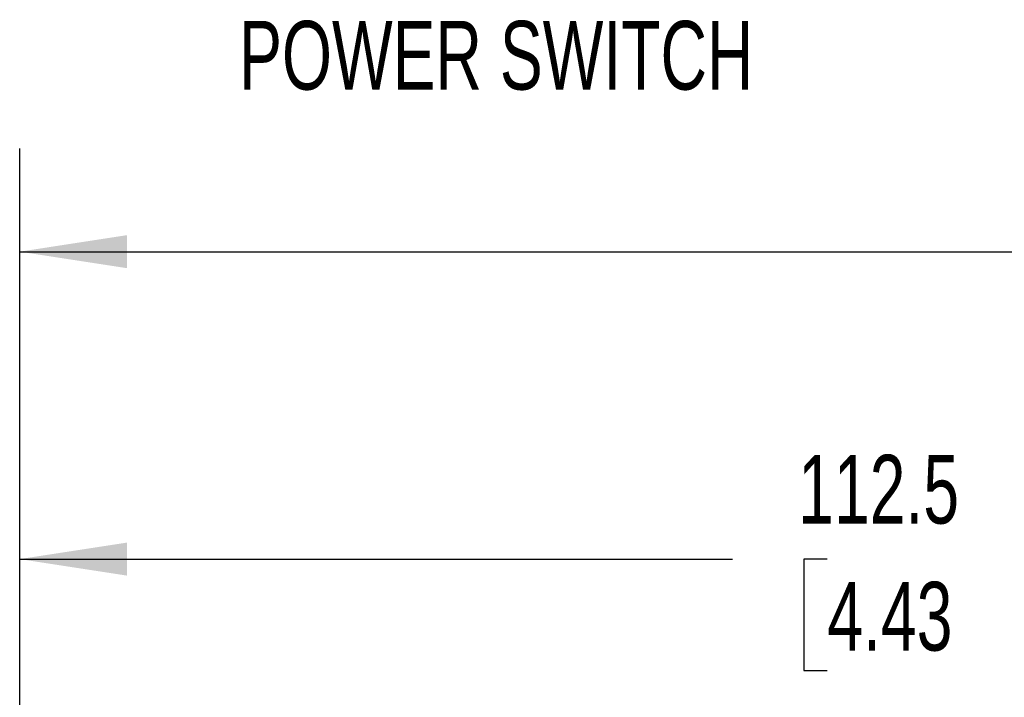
# Model space of a CAD drawing. Header units: millimetres. Extents: x 0 to 559, y 0 to 432.
# Tile 15 of 34: x 103 to 163, y 306 to 347. Entities that reach past the tile are written whole.
import ezdxf

# ---------------------------------------------------------------- set-up
doc = ezdxf.new("R2010")
doc.units = ezdxf.units.MM
doc.header["$LTSCALE"] = 2
doc.layers.add('DIMENSIONS', color=140, linetype='Continuous', lineweight=25)
doc.styles.add('SLDTEXTSTYLE0', font='TXT', dxfattribs={"width": 0.7})
doc.dimstyles.new('SLDDIMSTYLE0', dxfattribs={"dimtxt": 4.316016, "dimasz": 6.604, "dimexe": 0, "dimexo": 0.0625, "dimgap": 1.079004, "dimtad": 0, "dimtih": 1, "dimtoh": 1, "dimdec": 1, "dimrnd": 1e-09, "dimzin": 12, "dimdsep": 46, "dimtxsty": 'SLDTEXTSTYLE0', "dimsah": 1, "dimcen": 0.09, "dimadec": 0, "dimazin": 3, "dimtfac": 1, "dimtdec": 1, "dimtofl": 0, "dimtmove": 0, "dimatfit": 3, "dimfxl": 0, "dimfrac": 2, "dimtolj": 1, "dimtzin": 12, "dimarcsym": 0})
doc.dimstyles.new('SLDDIMSTYLE3', dxfattribs={"dimtxt": 4.316016, "dimasz": 6.604, "dimexe": 0, "dimexo": 0.0625, "dimgap": 1.079004, "dimtad": 0, "dimtih": 1, "dimtoh": 1, "dimdec": 1, "dimrnd": 1e-09, "dimzin": 4, "dimdsep": 46, "dimtxsty": 'SLDTEXTSTYLE0', "dimsah": 1, "dimcen": 0.09, "dimadec": 0, "dimazin": 1, "dimtfac": 1, "dimtdec": 1, "dimtofl": 0, "dimtmove": 0, "dimatfit": 3, "dimfxl": 0, "dimfrac": 2, "dimtolj": 1, "dimtzin": 12, "dimarcsym": 0})

# ---------------------------------------------------------------- blocks, each defined once
blk = doc.blocks.new('_D_5')
at = {"layer": 'DIMENSIONS'}
for p, q in [((102.685, 282.402), (102.685, 320.481)), ((215.194, 296.181), (215.194, 320.481)), ((102.685, 314.131), (146.615, 314.131)), ((152.464, 314.131), (151.015, 314.131)), ((151.015, 314.131), (151.015, 307.271)), ((165.289, 314.131), (166.739, 314.131)), ((166.739, 314.131), (166.739, 307.271)), ((215.194, 314.131), (171.138, 314.131)), ((151.015, 307.271), (152.464, 307.271)), ((166.739, 307.271), (165.289, 307.271))]:
    blk.add_line(p, q, dxfattribs=at)
for points in [[(102.685, 314.131), (109.289, 313.115), (109.289, 315.147)], [(215.194, 314.131), (208.59, 315.147), (208.59, 313.115)]]:
    blk.add_solid(points, dxfattribs=at)
at = {"layer": 'DIMENSIONS', "char_height": 4.2333, "attachment_point": 1, "style": 'SLDTEXTSTYLE0'}
for s, insert in [('112.5', (150.669, 320.554)), ('4.43', (152.464, 312.728))]:
    blk.add_mtext(s, dxfattribs=dict(at, insert=insert))
blk = doc.blocks.new('_D_8')
at = {"layer": 'DIMENSIONS'}
for p, q in [((102.685, 282.402), (102.685, 339.424)), ((458.685, 282.402), (458.685, 339.424)), ((102.685, 333.074), (303.617, 333.074)), ((309.466, 333.074), (308.016, 333.074)), ((308.016, 333.074), (308.016, 326.215)), ((325.882, 333.074), (327.331, 333.074)), ((327.331, 333.074), (327.331, 326.215)), ((458.685, 333.074), (331.73, 333.074)), ((308.016, 326.215), (309.466, 326.215)), ((327.331, 326.215), (325.882, 326.215))]:
    blk.add_line(p, q, dxfattribs=at)
for points in [[(102.685, 333.074), (109.289, 332.058), (109.289, 334.09)], [(458.685, 333.074), (452.081, 334.09), (452.081, 332.058)]]:
    blk.add_solid(points, dxfattribs=at)
at = {"layer": 'DIMENSIONS', "char_height": 4.2333, "attachment_point": 1, "style": 'SLDTEXTSTYLE0'}
for s, insert in [('356.0', (309.466, 339.498)), ('14.02', (309.466, 331.672))]:
    blk.add_mtext(s, dxfattribs=dict(at, insert=insert))

msp = doc.modelspace()

# ---------------------------------------------------------------- texts
at = {"layer": 'DIMENSIONS', "insert": (116.208145, 347.293136), "char_height": 4.23333333, "attachment_point": 1, "style": 'SLDTEXTSTYLE0'}
msp.add_mtext('POWER SWITCH', dxfattribs=at)

# ---------------------------------------------------------------- dimensions: what is measured, and where the dimension line sits
at = {"layer": 'DIMENSIONS'}
for base, p1, p2, dimstyle, picture, middle in [((458.685209, 333.07445), (102.685209, 279.862376), (458.685209, 279.862376), 'SLDDIMSTYLE3', '_D_8', (317.673612, 333.07445)), ((102.685209, 314.130631), (215.194063, 293.641205), (102.685209, 279.862376), 'SLDDIMSTYLE0', '_D_5', (158.876767, 314.130631))]:
    dim = msp.add_linear_dim(base=base, p1=p1, p2=p2, dimstyle=dimstyle, dxfattribs=at)
    dim.commit()
    dim.dimension.update_dxf_attribs({"geometry": picture, "text_midpoint": middle, "dimtype": 160})

doc.saveas('drawing.dxf')
